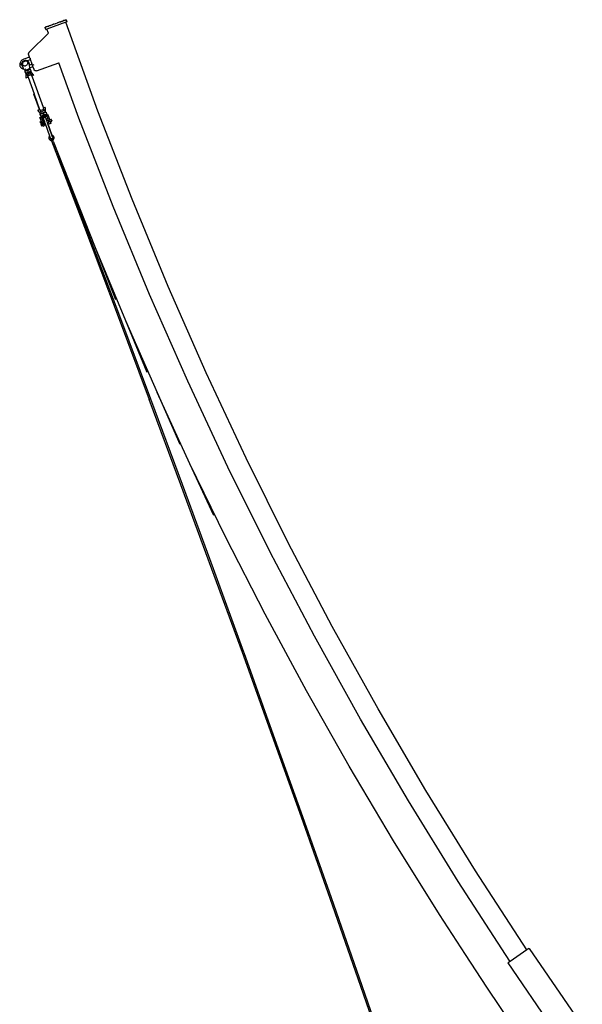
# Model space of a CAD drawing. Extents: x -34 to 137, y -113 to 116.
# Tile 4 of 4: x -34 to 32, y 1 to 116. Entities that reach past the tile are written whole.
import ezdxf

# ---------------------------------------------------------------- set-up
doc = ezdxf.new("R2010")
doc.units = 0
doc.header["$MEASUREMENT"] = 0
doc.layers.get('0').update_dxf_attribs({"linetype": 'CONTINUOUS'})

msp = doc.modelspace()

# ---------------------------------------------------------------- linework, layer by layer
for p, q in [((-30.56, 115.16), (-30.54, 115.17)), ((-30.48, 114.92), (-30.56, 115.16)), ((-30.47, 115.19), (-30.54, 115.17)), ((-30.54, 115.17), (-30.54, 115.17)), ((-30.41, 115.21), (-30.47, 115.19)), ((-30.47, 115.19), (-30.47, 115.19)), ((-30.36, 115.23), (-30.41, 115.21)), ((-30.41, 115.21), (-30.41, 115.21)), ((-30.35, 115.24), (-30.36, 115.23)), ((-28.11, 115.78), (-30.35, 114.97)), ((-30.25, 115.27), (-30.35, 115.24)), ((-30.35, 115.24), (-30.35, 115.24)), ((-30.35, 115.24), (-30.35, 115.24)), ((-30.24, 115.28), (-30.25, 115.27)), ((-30.2, 115.29), (-30.24, 115.28)), ((-30.2, 115.29), (-30.11, 115.32)), ((-30.2, 115.29), (-30.2, 115.29)), ((-30.1, 115.33), (-30.11, 115.32)), ((-30.01, 115.36), (-30.1, 115.33)), ((-30.01, 115.36), (-29.94, 115.38)), ((-30.01, 115.36), (-30.01, 115.36)), ((-29.94, 115.38), (-29.93, 115.39)), ((-29.8, 115.44), (-29.93, 115.39)), ((-29.8, 115.44), (-29.79, 115.44)), ((-29.75, 115.45), (-29.79, 115.44)), ((-29.75, 115.45), (-29.74, 115.46)), ((-29.56, 115.52), (-29.74, 115.46)), ((-29.54, 115.53), (-29.56, 115.52)), ((-29.56, 115.52), (-29.56, 115.52)), ((-29.54, 115.53), (-29.53, 115.53)), ((-29.53, 115.53), (-29.32, 115.61)), ((-29.32, 115.61), (-29.31, 115.61)), ((-29.31, 115.61), (-29.1, 115.69)), ((-29.08, 115.7), (-29.1, 115.69)), ((-29.1, 115.69), (-29.1, 115.69)), ((-29.08, 115.7), (-29.07, 115.7)), ((-28.89, 115.76), (-29.07, 115.7)), ((-28.84, 115.78), (-28.89, 115.77)), ((-28.89, 115.76), (-28.89, 115.77)), ((-28.84, 115.78), (-28.7, 115.83)), ((-28.84, 115.78), (-28.84, 115.78)), ((-28.7, 115.83), (-28.69, 115.83)), ((-28.62, 115.86), (-28.69, 115.83)), ((-28.62, 115.86), (-28.53, 115.89)), ((-28.62, 115.86), (-28.62, 115.86)), ((-28.53, 115.89), (-28.52, 115.9)), ((-28.44, 115.93), (-28.52, 115.9)), ((-28.44, 115.93), (-28.43, 115.93)), ((-28.43, 115.93), (-28.39, 115.94)), ((-28.28, 115.98), (-28.39, 115.95)), ((-28.39, 115.94), (-28.39, 115.95)), ((-28.28, 115.99), (-28.22, 116)), ((-28.28, 115.98), (-28.28, 115.99)), ((-28.28, 115.98), (-28.28, 115.98)), ((-28.28, 115.98), (-28.28, 115.98)), ((-28.22, 116.01), (-28.16, 116.03)), ((-28.22, 116), (-28.22, 116.01)), ((-28.16, 116.03), (-28.09, 116.05)), ((-28.16, 116.03), (-28.16, 116.03)), ((-28.01, 115.82), (-28.11, 115.78)), ((-24.37, 105.39), (-28.11, 115.78)), ((-28.07, 116.06), (-28.09, 116.05)), ((-28.09, 116.05), (-28.09, 116.05)), ((-27.98, 115.83), (-28.07, 116.06)), ((-28.01, 115.82), (-27.98, 115.83)), ((-32.36, 112.31), (-30.17, 114.49)), ((-30.48, 114.92), (-30.46, 114.93)), ((-30.46, 114.93), (-30.35, 114.97)), ((-30.17, 114.49), (-30.35, 114.97)), ((-30.17, 114.49), (-30.35, 114.97)), ((-30.17, 114.49), (-30.16, 114.5)), ((-32.37, 111.69), (-33.02, 111.45)), ((-32.48, 112.06), (-32.47, 112.09)), ((-32.47, 112.02), (-32.48, 112.06)), ((-32.47, 112.13), (-32.46, 112.16)), ((-32.47, 112.09), (-32.47, 112.13)), ((-32.47, 111.99), (-32.47, 112.02)), ((-32.46, 111.95), (-32.47, 111.99)), ((-32.46, 112.16), (-32.44, 112.19)), ((-32.45, 111.92), (-32.46, 111.95)), ((-32.37, 111.69), (-32.45, 111.92)), ((-32.44, 112.19), (-32.43, 112.23)), ((-32.43, 112.23), (-32.41, 112.26)), ((-32.41, 112.26), (-32.39, 112.29)), ((-32.39, 112.29), (-32.36, 112.31)), ((-32.33, 111.57), (-32.37, 111.69)), ((-32.31, 111.58), (-32.29, 111.53)), ((-32.27, 111.41), (-32.31, 111.53)), ((-33.5, 110.96), (-33.52, 110.88)), ((-33.52, 110.88), (-33.52, 110.8)), ((-33.52, 110.8), (-33.51, 110.72)), ((-33.51, 110.72), (-33.49, 110.65)), ((-33.48, 111.04), (-33.5, 110.96)), ((-33.49, 110.65), (-33.46, 110.59)), ((-33.44, 111.11), (-33.48, 111.04)), ((-33.46, 110.59), (-33.42, 110.52)), ((-33.39, 111.19), (-33.44, 111.11)), ((-33.42, 110.52), (-33.37, 110.46)), ((-33.33, 111.25), (-33.39, 111.19)), ((-33.37, 110.46), (-33.3, 110.41)), ((-33.26, 111.32), (-33.33, 111.25)), ((-33.3, 110.86), (-33.29, 110.95)), ((-33.29, 110.95), (-33.3, 110.86)), ((-33.29, 110.78), (-33.3, 110.86)), ((-33.3, 110.86), (-33.29, 110.78)), ((-33.3, 110.41), (-33.23, 110.37)), ((-33.24, 111.05), (-33.29, 110.96)), ((-33.29, 110.95), (-33.29, 110.96)), ((-33.29, 110.78), (-33.29, 110.77)), ((-33.29, 110.77), (-33.03, 110.3)), ((-33.18, 111.37), (-33.26, 111.32)), ((-33.18, 111.13), (-33.24, 111.05)), ((-33.19, 110.97), (-33.2, 110.9)), ((-33.2, 110.9), (-33.19, 110.84)), ((-33.16, 111.04), (-33.19, 110.97)), ((-33.19, 110.84), (-33.15, 110.78)), ((-33.1, 111.42), (-33.18, 111.37)), ((-33.09, 111.2), (-33.18, 111.13)), ((-33.11, 111.1), (-33.16, 111.04)), ((-33.15, 110.78), (-33.1, 110.73)), ((-33.04, 111.15), (-33.11, 111.1)), ((-33.02, 111.45), (-33.1, 111.42)), ((-33.1, 110.73), (-33.03, 110.7)), ((-32.98, 111.25), (-33.09, 111.2)), ((-32.96, 111.19), (-33.04, 111.15)), ((-33.03, 110.7), (-32.96, 110.69)), ((-32.87, 111.28), (-32.98, 111.25)), ((-32.88, 111.21), (-32.96, 111.19)), ((-32.96, 110.69), (-32.87, 110.69)), ((-32.8, 111.21), (-32.88, 111.21)), ((-32.76, 111.28), (-32.87, 111.28)), ((-32.87, 110.69), (-32.79, 110.71)), ((-32.8, 110.6), (-32.81, 110.6)), ((-32.72, 111.2), (-32.8, 111.21)), ((-32.79, 110.6), (-32.8, 110.6)), ((-32.79, 110.71), (-32.71, 110.75)), ((-32.68, 111.27), (-32.76, 111.28)), ((-32.65, 111.16), (-32.72, 111.2)), ((-32.71, 110.75), (-32.65, 110.8)), ((-32.68, 111.26), (-32.27, 111.41)), ((-32.68, 111.27), (-32.68, 111.26)), ((-32.65, 111.26), (-32.68, 111.26)), ((-32.65, 111.26), (-32.56, 111.22)), ((-32.65, 111.26), (-32.65, 111.26)), ((-32.6, 111.12), (-32.65, 111.16)), ((-32.6, 110.86), (-32.65, 110.8)), ((-32.57, 111.06), (-32.6, 111.12)), ((-32.6, 110.86), (-32.56, 110.93)), ((-32.57, 111.06), (-32.55, 111)), ((-32.56, 111.22), (-32.56, 111.22)), ((-32.56, 111.22), (-32.49, 111.15)), ((-32.56, 110.93), (-32.55, 111)), ((-32.49, 111.15), (-32.45, 111.08)), ((-32.45, 111.08), (-32.49, 111.15)), ((-32.49, 111.15), (-32.49, 111.15)), ((-32.45, 111.08), (-32.38, 110.74)), ((-32.38, 110.74), (-32.45, 111.08)), ((-32.07, 110.86), (-32.38, 110.74)), ((-32.38, 110.74), (-32.38, 110.74)), ((-32.38, 110.7), (-32.38, 110.74)), ((-32.34, 110.49), (-32.38, 110.7)), ((-32.32, 110.38), (-32.35, 110.34)), ((-32.35, 110.34), (-32.33, 110.38)), ((-32.33, 110.46), (-32.34, 110.49)), ((-32.33, 110.45), (-31.97, 110.58)), ((-32.33, 110.45), (-32.33, 110.46)), ((-32.33, 110.45), (-32.33, 110.45)), ((-32.33, 110.45), (-32.32, 110.42)), ((-32.32, 110.42), (-32.33, 110.45)), ((-32.33, 110.38), (-32.32, 110.42)), ((-32.32, 110.42), (-32.32, 110.38)), ((-32.07, 110.86), (-32.27, 111.41)), ((-32.03, 110.74), (-32.07, 110.86)), ((-32.01, 110.75), (-31.81, 110.82)), ((-32.01, 110.75), (-31.99, 110.7)), ((-31.97, 110.58), (-32.01, 110.7)), ((-31.84, 110.23), (-31.97, 110.58)), ((-31.55, 110.09), (-28.93, 111.03)), ((-26.59, 104.56), (-28.93, 111.03)), ((-28.93, 111.03), (-28.91, 111.03)), ((-33.23, 110.37), (-33.16, 110.33)), ((-33.16, 110.33), (-33.07, 110.31)), ((-33.07, 110.31), (-33.03, 110.3)), ((-33.03, 110.3), (-32.96, 110.19)), ((-32.96, 110.19), (-32.94, 110.16)), ((-32.94, 110.16), (-32.89, 110.15)), ((-32.92, 110.01), (-32.83, 110.06)), ((-32.91, 110.04), (-32.92, 110.03)), ((-32.92, 110.03), (-32.92, 110.03)), ((-32.92, 110.03), (-32.92, 110.01)), ((-32.92, 110.01), (-32.85, 109.82)), ((-32.91, 110.04), (-32.88, 110.05)), ((-32.84, 110.16), (-32.89, 110.15)), ((-32.89, 110.15), (-32.89, 110.15)), ((-32.83, 110.07), (-32.88, 110.05)), ((-32.75, 109.83), (-32.85, 109.82)), ((-32.85, 109.82), (-32.84, 109.8)), ((-32.84, 110.16), (-32.84, 110.16)), ((-32.82, 110.16), (-32.84, 110.16)), ((-32.83, 109.8), (-32.84, 109.8)), ((-32.84, 109.8), (-32.84, 109.8)), ((-32.83, 110.32), (-32.82, 110.32)), ((-32.83, 110.3), (-32.82, 110.3)), ((-32.8, 110.08), (-32.83, 110.07)), ((-32.83, 110.06), (-32.8, 110.08)), ((-32.74, 109.83), (-32.83, 109.8)), ((-32.82, 110.16), (-32.8, 110.17)), ((-32.82, 110.16), (-32.82, 110.16)), ((-32.82, 110.16), (-32.8, 110.08)), ((-32.56, 110.25), (-32.8, 110.17)), ((-32.8, 110.08), (-32.79, 110.08)), ((-32.79, 110.08), (-32.8, 110.08)), ((-32.8, 110.08), (-32.79, 110.08)), ((-32.79, 110.08), (-32.76, 110.09)), ((-32.74, 110.1), (-32.76, 110.09)), ((-32.76, 110.09), (-32.76, 110.09)), ((-32.76, 110.09), (-32.76, 110.09)), ((-32.76, 109.78), (-32.73, 109.82)), ((-32.76, 109.76), (-32.76, 109.78)), ((-32.75, 109.25), (-32.76, 109.76)), ((-32.76, 109.76), (-32.75, 109.76)), ((-32.71, 109.84), (-32.75, 109.83)), ((-32.72, 109.77), (-32.75, 109.76)), ((-32.75, 109.25), (-32.73, 109.26)), ((-32.69, 110.12), (-32.74, 110.1)), ((-32.74, 110.1), (-32.68, 110.12)), ((-32.71, 109.84), (-32.74, 109.83)), ((-32.73, 109.82), (-32.71, 109.84)), ((-32.54, 109.33), (-32.73, 109.26)), ((-32.69, 109.78), (-32.72, 109.77)), ((-32.71, 109.85), (-32.7, 109.86)), ((-32.71, 109.84), (-32.71, 109.85)), ((-32.71, 109.84), (-32.71, 109.85)), ((-32.71, 109.85), (-32.7, 109.85)), ((-32.71, 109.85), (-32.71, 109.84)), ((-32.71, 109.84), (-32.7, 109.84)), ((-32.71, 109.84), (-32.7, 109.84)), ((-32.71, 109.84), (-32.69, 109.78)), ((-32.71, 109.84), (-32.71, 109.84)), ((-32.71, 109.84), (-32.71, 109.84)), ((-32.7, 109.84), (-32.68, 109.85)), ((-32.7, 109.84), (-32.68, 109.85)), ((-32.68, 109.85), (-32.7, 109.85)), ((-32.7, 109.84), (-32.7, 109.84)), ((-32.7, 109.84), (-32.67, 109.83)), ((-32.69, 110.12), (-32.69, 110.12)), ((-32.68, 110.12), (-32.69, 110.12)), ((-32.69, 109.78), (-32.28, 109.93)), ((-32.68, 110.12), (-32.59, 110.15)), ((-32.68, 110.12), (-32.58, 110.13)), ((-32.68, 109.85), (-32.67, 109.86)), ((-32.68, 109.85), (-32.68, 109.85)), ((-32.68, 109.85), (-32.68, 109.85)), ((-32.65, 109.86), (-32.67, 109.86)), ((-32.67, 109.74), (-32.66, 109.72)), ((-32.64, 109.87), (-32.65, 109.86)), ((-32.65, 109.86), (-32.64, 109.86)), ((-32.34, 109.73), (-32.65, 109.62)), ((-32.64, 109.61), (-32.65, 109.62)), ((-32.65, 109.62), (-32.64, 109.61)), ((-32.65, 109.62), (-32.64, 109.61)), ((-32.6, 109.89), (-32.64, 109.87)), ((-32.64, 109.87), (-32.61, 109.88)), ((-32.63, 109.84), (-32.64, 109.84)), ((-32.63, 109.59), (-32.64, 109.61)), ((-32.64, 109.61), (-32.63, 109.59)), ((-32.63, 109.61), (-32.63, 109.61)), ((-32.63, 109.59), (-32.62, 109.55)), ((-32.63, 109.59), (-32.63, 109.59)), ((-32.62, 109.55), (-32.59, 109.47)), ((-32.6, 109.88), (-32.61, 109.88)), ((-32.51, 109.94), (-32.6, 109.89)), ((-32.6, 109.88), (-32.59, 109.88)), ((-32.6, 109.88), (-32.6, 109.87)), ((-32.59, 110.15), (-32.5, 110.19)), ((-32.59, 110.15), (-32.59, 110.15)), ((-32.56, 109.9), (-32.59, 109.88)), ((-32.58, 109.48), (-32.59, 109.47)), ((-32.59, 109.47), (-32.59, 109.47)), ((-32.59, 109.47), (-32.54, 109.33)), ((-32.59, 109.47), (-32.59, 109.47)), ((-32.59, 109.47), (-32.59, 109.47)), ((-32.58, 110.13), (-32.5, 110.18)), ((-32.51, 109.94), (-32.58, 110.13)), ((-32.58, 109.49), (-32.58, 109.48)), ((-32.54, 109.49), (-32.58, 109.48)), ((-32.56, 110.25), (-32.51, 110.27)), ((-32.55, 109.9), (-32.56, 109.9)), ((-32.55, 109.89), (-32.56, 109.89)), ((-32.56, 109.53), (-32.54, 109.49)), ((-32.55, 109.9), (-32.5, 109.92)), ((-32.54, 109.87), (-32.55, 109.87)), ((-32.15, 109.63), (-32.54, 109.49)), ((-32.54, 109.33), (-31.84, 107.39)), ((-32.47, 110.29), (-32.51, 110.27)), ((-32.42, 109.95), (-32.51, 109.94)), ((-32.5, 110.18), (-32.44, 110.21)), ((-32.49, 110.19), (-32.5, 110.19)), ((-32.5, 109.92), (-32.45, 109.94)), ((-32.5, 109.92), (-32.5, 109.92)), ((-32.5, 109.91), (-32.5, 109.91)), ((-32.44, 110.21), (-32.49, 110.19)), ((-32.49, 109.89), (-32.49, 109.89)), ((-32.47, 110.29), (-32.44, 110.3)), ((-32.44, 109.94), (-32.45, 109.94)), ((-32.45, 109.93), (-32.44, 109.93)), ((-32.44, 110.3), (-32.42, 110.31)), ((-32.44, 110.21), (-32.44, 110.21)), ((-32.42, 110.21), (-32.44, 110.21)), ((-32.44, 110.21), (-32.44, 110.21)), ((-32.44, 110.21), (-32.44, 110.21)), ((-32.44, 109.94), (-32.42, 109.95)), ((-32.42, 110.31), (-32.41, 110.31)), ((-32.41, 110.22), (-32.42, 110.22)), ((-32.42, 110.21), (-32.42, 110.22)), ((-32.42, 110.21), (-32.42, 110.21)), ((-32.36, 109.97), (-32.42, 109.95)), ((-32.4, 109.95), (-32.42, 109.95)), ((-32.38, 110.23), (-32.41, 110.31)), ((-32.4, 110.31), (-32.41, 110.31)), ((-32.39, 110.23), (-32.41, 110.22)), ((-32.35, 110.34), (-32.4, 110.31)), ((-32.4, 110.31), (-32.4, 110.31)), ((-32.4, 109.95), (-32.36, 109.97)), ((-32.4, 109.95), (-32.36, 109.96)), ((-32.39, 110.23), (-32.38, 110.23)), ((-32.34, 109.94), (-32.39, 109.93)), ((-32.35, 110.24), (-32.38, 110.23)), ((-32.38, 110.23), (-32.34, 110.24)), ((-32.38, 110.23), (-32.38, 110.23)), ((-32.38, 110.23), (-32.38, 110.23)), ((-32.35, 109.97), (-32.36, 109.96)), ((-32.35, 109.97), (-32.36, 109.97)), ((-32.36, 109.97), (-32.36, 109.97)), ((-32.36, 109.97), (-32.36, 109.97)), ((-32.36, 109.97), (-32.35, 109.97)), ((-32.35, 110.34), (-32.35, 110.34)), ((-32.3, 110.26), (-32.35, 110.24)), ((-32.35, 110.24), (-32.35, 110.24)), ((-32.35, 109.97), (-32.34, 109.98)), ((-32.34, 110.24), (-32.25, 110.25)), ((-32.32, 109.98), (-32.34, 109.98)), ((-32.29, 109.75), (-32.34, 109.73)), ((-32.32, 109.98), (-32.3, 109.99)), ((-32.3, 109.99), (-32.32, 109.98)), ((-32.32, 109.98), (-32.32, 109.98)), ((-32.32, 109.98), (-32.32, 109.98)), ((-32.32, 109.96), (-32.32, 109.96)), ((-32.31, 109.99), (-32.3, 109.99)), ((-32.3, 110.26), (-32.27, 110.27)), ((-32.3, 109.99), (-32.26, 110.01)), ((-32.3, 109.99), (-32.27, 110)), ((-32.3, 109.99), (-32.3, 110)), ((-32.3, 109.99), (-32.3, 109.99)), ((-32.3, 109.99), (-32.3, 109.99)), ((-32.3, 109.99), (-32.3, 109.99)), ((-32.3, 109.99), (-32.3, 109.99)), ((-32.29, 109.98), (-32.3, 109.99)), ((-32.3, 109.99), (-32.3, 109.99)), ((-32.3, 109.98), (-32.3, 109.98)), ((-32.3, 109.98), (-32.29, 109.98)), ((-32.29, 109.98), (-32.27, 109.99)), ((-32.29, 109.97), (-32.29, 109.98)), ((-32.28, 109.93), (-32.29, 109.96)), ((-32.29, 109.75), (-32.27, 109.76)), ((-32.21, 109.95), (-32.28, 109.93)), ((-32.27, 110.27), (-32.25, 110.28)), ((-32.27, 110), (-32.18, 110.03)), ((-32.27, 109.99), (-32.22, 109.97)), ((-32.26, 109.76), (-32.27, 109.76)), ((-32.26, 110.01), (-32.19, 110.05)), ((-32.23, 109.77), (-32.26, 109.76)), ((-32.25, 110.27), (-32.25, 110.28)), ((-32.25, 110.25), (-32.25, 110.27)), ((-32.18, 110.06), (-32.25, 110.25)), ((-32.23, 109.77), (-32.22, 109.78)), ((-32.22, 109.97), (-32.2, 109.96)), ((-32.21, 109.76), (-32.22, 109.78)), ((-32.22, 109.78), (-32.21, 109.78)), ((-32.2, 109.96), (-32.21, 109.95)), ((-32.2, 109.77), (-32.21, 109.78)), ((-32.2, 109.96), (-31.89, 109.56)), ((-32.2, 109.77), (-32.15, 109.63)), ((-32.18, 110.06), (-32.19, 110.05)), ((-32.17, 110.04), (-32.18, 110.06)), ((-32.18, 110.06), (-32.18, 110.06)), ((-32.18, 110.03), (-32.17, 110.04)), ((-32.17, 110.04), (-32.17, 110.04)), ((-32.1, 109.48), (-32.15, 109.63)), ((-32.1, 109.48), (-32.15, 109.63)), ((-31.95, 109.54), (-32.1, 109.48)), ((-32.1, 109.48), (-32.1, 109.47)), ((-32.1, 109.48), (-32.1, 109.48)), ((-32.1, 109.47), (-32.07, 109.39)), ((-32.07, 109.39), (-30.78, 105.83)), ((-32.07, 109.39), (-32.07, 109.39)), ((-31.91, 109.55), (-31.95, 109.54)), ((-31.89, 109.56), (-31.91, 109.55)), ((-31.83, 110.2), (-31.84, 110.23)), ((-31.82, 110.17), (-31.83, 110.2)), ((-31.8, 110.15), (-31.82, 110.17)), ((-31.78, 110.13), (-31.8, 110.15)), ((-31.75, 110.11), (-31.78, 110.13)), ((-31.72, 110.09), (-31.75, 110.11)), ((-31.7, 110.08), (-31.72, 110.09)), ((-31.67, 110.08), (-31.7, 110.08)), ((-31.64, 110.07), (-31.67, 110.08)), ((-31.61, 110.07), (-31.64, 110.07)), ((-31.57, 110.08), (-31.61, 110.07)), ((-31.55, 110.09), (-31.57, 110.08)), ((-31.85, 107.38), (-31.84, 107.39)), ((-31.2, 105.58), (-31.85, 107.38)), ((-31.84, 107.38), (-31.85, 107.38)), ((-31.84, 107.39), (-31.84, 107.38)), ((-31.84, 107.38), (-31.84, 107.38)), ((-31.84, 107.38), (-31.19, 105.58)), ((-30.79, 105.83), (-30.78, 105.83)), ((-30.78, 105.83), (-30.76, 105.75)), ((-30.6, 105.79), (-30.75, 105.74)), ((-30.56, 105.81), (-30.6, 105.79)), ((-30.56, 105.81), (-30.54, 105.81)), ((-30.54, 105.81), (-30.53, 105.28)), ((-31.38, 105.51), (-31.4, 105.5)), ((-31.07, 105.09), (-31.4, 105.5)), ((-31.2, 105.58), (-31.38, 105.51)), ((-31.2, 105.58), (-31.19, 105.58)), ((-31.19, 105.58), (-31.14, 105.44)), ((-31.16, 104.65), (-30.9, 104.75)), ((-31.15, 104.64), (-31.16, 104.65)), ((-31.13, 104.58), (-31.15, 104.64)), ((-31.09, 105.45), (-31.14, 105.44)), ((-31.14, 105.44), (-31.09, 105.3)), ((-31.13, 104.58), (-30.2, 104.92)), ((-31.11, 105.03), (-31.12, 105.03)), ((-31.12, 105.02), (-31.12, 105.03)), ((-31.11, 105), (-31.12, 105.02)), ((-31.11, 105.03), (-31.01, 105.07)), ((-31.11, 105), (-31.03, 105.05)), ((-31.04, 104.81), (-31.11, 105)), ((-31.09, 105.45), (-31.07, 105.46)), ((-31.09, 105.45), (-31.08, 105.42)), ((-31.09, 105.45), (-31.09, 105.45)), ((-31.09, 105.3), (-31.08, 105.28)), ((-30.68, 105.43), (-31.08, 105.28)), ((-31.05, 105.47), (-31.07, 105.46)), ((-31.06, 105.08), (-31.07, 105.09)), ((-31.07, 105.09), (-31.06, 105.09)), ((-31.03, 105.1), (-31.06, 105.09)), ((-31.03, 105.07), (-31.06, 105.08)), ((-30.7, 105.59), (-31.05, 105.47)), ((-31.04, 105.32), (-31.04, 105.3)), ((-31.04, 104.81), (-30.95, 104.83)), ((-31.04, 104.79), (-31.04, 104.81)), ((-31.02, 104.79), (-31.04, 104.79)), ((-31.04, 104.79), (-31.04, 104.79)), ((-31.02, 105.11), (-31.03, 105.1)), ((-31.02, 105.07), (-31.03, 105.1)), ((-31.02, 105.07), (-31.03, 105.07)), ((-31.03, 105.05), (-31.02, 105.06)), ((-30.99, 105.12), (-31.02, 105.11)), ((-31.01, 105.07), (-31.02, 105.07)), ((-31.01, 105.07), (-31.02, 105.07)), ((-31.01, 105.06), (-31.02, 105.06)), ((-31.02, 104.79), (-30.99, 104.8)), ((-30.99, 105.07), (-31.01, 105.07)), ((-31.01, 105.06), (-31.01, 105.07)), ((-31.01, 105.07), (-30.99, 105.07)), ((-31.01, 105.06), (-30.99, 105.07)), ((-31.01, 105.07), (-31.01, 105.07)), ((-31.01, 105.06), (-31.01, 105.06)), ((-30.97, 105.12), (-30.99, 105.12)), ((-30.99, 105.08), (-30.96, 105.09)), ((-30.99, 105.07), (-30.96, 105.09)), ((-30.99, 105.08), (-30.99, 105.07)), ((-30.99, 105.08), (-30.99, 105.07)), ((-30.99, 105.07), (-30.99, 105.07)), ((-30.99, 105.07), (-30.99, 105.07)), ((-30.99, 105.07), (-30.99, 105.07)), ((-30.94, 104.82), (-30.99, 104.8)), ((-30.97, 105.12), (-30.96, 105.13)), ((-30.97, 105.12), (-30.97, 105.11)), ((-30.97, 105.12), (-30.97, 105.12)), ((-30.97, 105.11), (-30.96, 105.11)), ((-30.97, 105.11), (-30.97, 105.11)), ((-30.94, 105.14), (-30.96, 105.13)), ((-30.96, 105.11), (-30.92, 105.13)), ((-30.96, 105.09), (-30.95, 105.09)), ((-30.95, 105.09), (-30.95, 105.09)), ((-30.95, 105.09), (-30.93, 105.09)), ((-30.95, 104.83), (-30.93, 104.83)), ((-30.67, 105.23), (-30.94, 105.14)), ((-30.94, 104.82), (-30.93, 104.83)), ((-30.93, 105.1), (-30.88, 105.11)), ((-30.91, 105.1), (-30.93, 105.1)), ((-30.93, 105.1), (-30.93, 105.09)), ((-30.93, 105.09), (-30.93, 105.09)), ((-30.9, 104.84), (-30.93, 104.83)), ((-30.9, 104.75), (-30.93, 104.83)), ((-30.93, 104.83), (-30.93, 104.83)), ((-30.91, 104.83), (-30.93, 104.83)), ((-30.93, 104.58), (-30.36, 104.78)), ((-30.36, 104.78), (-30.93, 104.58)), ((-30.91, 105.1), (-30.89, 105.11)), ((-30.91, 104.83), (-30.9, 104.84)), ((-30.9, 104.84), (-30.91, 104.83)), ((-30.9, 104.75), (-30.49, 104.9)), ((-30.87, 104.85), (-30.9, 104.84)), ((-30.87, 104.85), (-30.9, 104.84)), ((-30.89, 105.11), (-30.79, 105.15)), ((-30.88, 105.14), (-30.87, 105.15)), ((-30.88, 105.11), (-30.78, 105.12)), ((-30.85, 104.86), (-30.87, 104.85)), ((-30.87, 104.85), (-30.87, 104.85)), ((-30.87, 104.85), (-30.87, 104.85)), ((-30.87, 104.85), (-30.87, 104.85)), ((-30.83, 104.86), (-30.85, 104.86)), ((-30.79, 104.88), (-30.83, 104.86)), ((-30.83, 104.86), (-30.81, 104.87)), ((-30.81, 104.87), (-30.8, 104.87)), ((-30.8, 104.87), (-30.79, 104.88)), ((-30.76, 105.16), (-30.79, 105.15)), ((-30.71, 104.93), (-30.79, 104.88)), ((-30.79, 104.88), (-30.78, 104.88)), ((-30.78, 105.12), (-30.7, 105.17)), ((-30.78, 105.12), (-30.71, 104.93)), ((-30.78, 104.88), (-30.75, 104.89)), ((-30.78, 104.88), (-30.78, 104.88)), ((-30.77, 105.18), (-30.76, 105.19)), ((-30.76, 105.75), (-30.75, 105.74)), ((-30.73, 105.17), (-30.76, 105.16)), ((-30.76, 105.16), (-30.76, 105.16)), ((-30.75, 105.74), (-30.75, 105.74)), ((-30.7, 105.59), (-30.75, 105.74)), ((-30.7, 105.59), (-30.75, 105.74)), ((-30.75, 104.89), (-30.72, 104.9)), ((-30.71, 105.17), (-30.73, 105.17)), ((-30.72, 105.2), (-30.72, 105.2)), ((-30.72, 104.9), (-30.7, 104.91)), ((-30.72, 104.9), (-30.72, 104.9)), ((-30.69, 105.46), (-30.71, 105.5)), ((-30.71, 105.17), (-30.71, 105.18)), ((-30.71, 105.18), (-30.7, 105.18)), ((-30.61, 104.95), (-30.71, 104.93)), ((-30.7, 105.59), (-30.65, 105.46)), ((-30.7, 105.17), (-30.64, 105.2)), ((-30.7, 105.18), (-30.68, 105.18)), ((-30.7, 104.91), (-30.67, 104.92)), ((-30.68, 105.43), (-30.68, 105.44)), ((-30.68, 105.43), (-30.64, 105.44)), ((-30.68, 105.22), (-30.67, 105.22)), ((-30.67, 105.19), (-30.68, 105.18)), ((-30.61, 105.25), (-30.67, 105.23)), ((-30.67, 105.19), (-30.66, 105.19)), ((-30.67, 104.92), (-30.65, 104.93)), ((-30.67, 104.92), (-30.67, 104.92)), ((-30.67, 104.62), (-30.64, 104.64)), ((-30.66, 105.19), (-30.64, 105.2)), ((-30.64, 105.44), (-30.65, 105.46)), ((-30.65, 104.93), (-30.62, 104.94)), ((-30.64, 105.23), (-30.64, 105.23)), ((-30.64, 105.2), (-30.62, 105.21)), ((-30.64, 105.2), (-30.64, 105.2)), ((-30.64, 104.64), (-30.6, 104.65)), ((-30.61, 105.23), (-30.62, 105.23)), ((-30.62, 105.21), (-30.62, 105.21)), ((-30.61, 105.21), (-30.62, 105.21)), ((-30.62, 105.21), (-30.62, 105.21)), ((-30.62, 104.94), (-30.62, 104.94)), ((-30.62, 104.94), (-30.61, 104.94)), ((-30.54, 105.28), (-30.61, 105.25)), ((-30.61, 105.23), (-30.61, 105.24)), ((-30.58, 105.22), (-30.61, 105.23)), ((-30.6, 105.21), (-30.61, 105.23)), ((-30.61, 105.21), (-30.61, 105.21)), ((-30.61, 105.21), (-30.61, 105.21)), ((-30.61, 105.21), (-30.61, 105.21)), ((-30.61, 105.21), (-30.6, 105.21)), ((-30.55, 104.96), (-30.61, 104.95)), ((-30.6, 104.95), (-30.61, 104.94)), ((-30.6, 105.21), (-30.59, 105.22)), ((-30.6, 105.2), (-30.6, 105.21)), ((-30.6, 104.95), (-30.58, 104.95)), ((-30.6, 104.65), (-30.56, 104.65)), ((-30.59, 105.22), (-30.58, 105.22)), ((-30.59, 105.22), (-30.59, 105.22)), ((-30.59, 105.21), (-30.58, 105.22)), ((-30.55, 105.24), (-30.58, 105.22)), ((-30.55, 105.23), (-30.58, 105.22)), ((-30.54, 105.23), (-30.58, 105.22)), ((-30.58, 105.22), (-30.58, 105.22)), ((-30.58, 104.95), (-30.55, 104.96)), ((-30.58, 104.95), (-30.58, 104.95)), ((-30.56, 104.65), (-30.53, 104.64)), ((-30.53, 105.27), (-30.55, 105.24)), ((-30.55, 105.23), (-30.46, 105.26)), ((-30.53, 104.97), (-30.55, 104.96)), ((-30.54, 105.28), (-30.53, 105.28)), ((-30.54, 105.23), (-30.44, 105.25)), ((-30.54, 105.23), (-30.54, 105.23)), ((-30.53, 105.28), (-30.53, 105.27)), ((-30.52, 104.97), (-30.53, 104.97)), ((-30.53, 104.64), (-30.49, 104.61)), ((-30.5, 104.98), (-30.52, 104.98)), ((-30.52, 104.98), (-30.52, 104.97)), ((-30.49, 104.9), (-30.52, 104.98)), ((-30.52, 104.97), (-30.52, 104.97)), ((-30.52, 104.97), (-30.52, 104.97)), ((-30.5, 104.98), (-30.49, 104.98)), ((-30.49, 104.98), (-30.5, 104.98)), ((-30.49, 104.98), (-30.46, 105)), ((-30.49, 104.9), (-30.23, 104.99)), ((-30.49, 104.98), (-30.46, 104.99)), ((-30.46, 105.26), (-30.45, 105.27)), ((-30.37, 105.05), (-30.46, 105)), ((-30.46, 104.99), (-30.38, 105.03)), ((-30.45, 105.27), (-30.45, 105.26)), ((-30.45, 105.26), (-30.44, 105.25)), ((-30.44, 105.25), (-30.37, 105.05)), ((-30.38, 105.03), (-30.37, 105.03)), ((-30.37, 105.05), (-30.37, 105.04)), ((-30.37, 105.04), (-30.37, 105.03)), ((-30.36, 104.78), (-30.2, 104.33)), ((-30.23, 104.98), (-30.23, 104.99)), ((-30.2, 104.92), (-30.23, 104.98)), ((-30.01, 104.39), (-30.2, 104.92)), ((-20.38, 95.11), (-24.37, 105.39)), ((-30.94, 104.06), (-31.13, 104.58)), ((-31.12, 104.13), (-30.99, 104.17)), ((-31.12, 104.12), (-31.12, 104.13)), ((-31.11, 104.1), (-31.12, 104.12)), ((-31.1, 104.06), (-31.11, 104.1)), ((-31.1, 104.06), (-31.04, 103.89)), ((-31.04, 103.89), (-30.96, 103.68)), ((-30.99, 104.17), (-30.99, 104.17)), ((-30.99, 104.17), (-30.98, 104.14)), ((-30.98, 104.14), (-30.97, 104.1)), ((-30.95, 104.06), (-30.97, 104.1)), ((-30.95, 103.66), (-30.96, 103.68)), ((-30.95, 104.05), (-30.95, 104.06)), ((-30.95, 104.06), (-30.94, 104.06)), ((-30.95, 104.04), (-30.95, 104.05)), ((-30.95, 104.04), (-30.94, 104.02)), ((-30.95, 103.65), (-30.82, 103.7)), ((-30.95, 103.66), (-30.95, 103.65)), ((-30.91, 103.96), (-30.94, 104.06)), ((-30.93, 104), (-30.94, 104.02)), ((-30.93, 104.58), (-30.76, 104.12)), ((-30.93, 104.58), (-30.93, 104.58)), ((-30.76, 104.12), (-30.93, 104.58)), ((-30.93, 104), (-30.93, 104)), ((-30.93, 104), (-30.89, 103.88)), ((-30.91, 103.96), (-30.73, 104.03)), ((-30.91, 103.96), (-30.86, 103.82)), ((-30.89, 103.87), (-30.89, 103.88)), ((-30.88, 103.86), (-30.89, 103.87)), ((-30.87, 103.83), (-30.88, 103.86)), ((-30.87, 103.82), (-30.87, 103.83)), ((-30.87, 103.82), (-30.87, 103.82)), ((-30.87, 103.82), (-30.86, 103.82)), ((-30.83, 103.73), (-30.87, 103.82)), ((-30.86, 103.82), (-30.81, 103.68)), ((-30.83, 103.71), (-30.83, 103.73)), ((-30.82, 103.7), (-30.83, 103.71)), ((-30.8, 103.65), (-30.81, 103.68)), ((-30.8, 103.65), (-30.79, 103.64)), ((-30.79, 103.64), (-30.61, 103.71)), ((-30.76, 104.12), (-30.63, 104.17)), ((-30.76, 104.11), (-30.76, 104.12)), ((-30.76, 104.12), (-30.76, 104.12)), ((-30.76, 104.12), (-30.76, 104.12)), ((-30.76, 104.11), (-30.73, 104.04)), ((-30.74, 104.53), (-30.72, 104.57)), ((-30.74, 104.49), (-30.74, 104.53)), ((-30.73, 104.45), (-30.74, 104.49)), ((-30.73, 104.45), (-30.72, 104.43)), ((-30.73, 104.03), (-30.73, 104.04)), ((-30.72, 104), (-30.73, 104.03)), ((-30.72, 104.57), (-30.7, 104.6)), ((-30.72, 104.43), (-30.7, 104.35)), ((-30.71, 103.97), (-30.72, 104)), ((-30.7, 103.94), (-30.71, 103.97)), ((-30.7, 104.6), (-30.67, 104.62)), ((-30.7, 104.35), (-30.63, 104.17)), ((-30.69, 103.92), (-30.7, 103.94)), ((-30.68, 103.9), (-30.69, 103.92)), ((-30.68, 103.89), (-30.55, 103.93)), ((-30.68, 103.89), (-30.68, 103.9)), ((-30.68, 103.89), (-30.68, 103.89)), ((-30.67, 103.87), (-30.68, 103.89)), ((-30.68, 103.88), (-30.68, 103.89)), ((-30.68, 103.89), (-30.65, 103.8)), ((-30.65, 103.8), (-30.67, 103.87)), ((-30.63, 103.75), (-30.65, 103.8)), ((-30.55, 103.93), (-30.63, 104.17)), ((-30.63, 103.75), (-30.62, 103.72)), ((-30.61, 103.71), (-30.62, 103.72)), ((-30.54, 103.9), (-30.55, 103.93)), ((-30.55, 103.93), (-30.54, 103.93)), ((-30.55, 103.93), (-30.55, 103.93)), ((-30.55, 103.93), (-30.03, 102.48)), ((-30.49, 104.61), (-30.47, 104.58)), ((-30.47, 104.58), (-30.45, 104.55)), ((-30.45, 104.55), (-30.45, 104.54)), ((-30.44, 104.52), (-30.45, 104.55)), ((-30.42, 104.45), (-30.44, 104.52)), ((-30.44, 104.52), (-30.42, 104.45)), ((-30.37, 104.33), (-30.42, 104.45)), ((-30.42, 104.45), (-30.35, 104.27)), ((-30.35, 104.27), (-30.37, 104.33)), ((-30.36, 104.27), (-30.35, 104.27)), ((-30.35, 104.27), (-30.2, 104.33)), ((-30.32, 104.18), (-30.35, 104.27)), ((-30.27, 104.03), (-30.32, 104.18)), ((-30.27, 104.03), (-30.11, 104.09)), ((-30.27, 104.03), (-30.27, 104.03)), ((-30.27, 104.03), (-29.75, 102.58)), ((-29.75, 102.58), (-30.27, 104.03)), ((-30.2, 104.33), (-30.16, 104.23)), ((-30.16, 104.23), (-29.98, 104.3)), ((-30.16, 104.23), (-30.11, 104.09)), ((-30.06, 103.95), (-30.11, 104.09)), ((-30.06, 103.95), (-30.05, 103.92)), ((-30.05, 103.91), (-29.86, 103.98)), ((-30.05, 103.92), (-30.05, 103.91)), ((-30.02, 104.39), (-30.01, 104.39)), ((-30.01, 104.39), (-29.83, 104.46)), ((-30.01, 104.38), (-30.01, 104.39)), ((-30.01, 104.39), (-30.01, 104.39)), ((-30.01, 104.38), (-29.98, 104.3)), ((-29.97, 104.27), (-29.98, 104.3)), ((-29.98, 104.3), (-29.98, 104.3)), ((-29.96, 104.24), (-29.97, 104.27)), ((-29.95, 104.21), (-29.96, 104.24)), ((-29.94, 104.19), (-29.95, 104.21)), ((-29.93, 104.17), (-29.94, 104.19)), ((-29.93, 104.15), (-29.75, 104.22)), ((-29.93, 104.16), (-29.93, 104.17)), ((-29.93, 104.15), (-29.93, 104.16)), ((-29.93, 104.15), (-29.92, 104.14)), ((-29.93, 104.15), (-29.93, 104.15)), ((-29.93, 104.15), (-29.9, 104.07)), ((-29.92, 104.14), (-29.9, 104.07)), ((-29.88, 104.02), (-29.9, 104.07)), ((-29.88, 104.02), (-29.87, 103.99)), ((-29.86, 103.98), (-29.87, 103.99)), ((-29.83, 104.46), (-29.83, 104.45)), ((-29.83, 104.44), (-29.83, 104.45)), ((-29.77, 104.28), (-29.83, 104.44)), ((-29.77, 104.28), (-29.75, 104.24)), ((-29.75, 104.22), (-29.75, 104.24)), ((-29.75, 104.22), (-29.75, 104.22)), ((-22.59, 94.23), (-26.59, 104.56)), ((-30.08, 102.41), (-30.11, 102.34)), ((-30.11, 102.34), (-30.11, 102.26)), ((-30.03, 102.48), (-30.08, 102.41)), ((-30.03, 102.48), (-29.96, 102.27)), ((-29.74, 102.58), (-29.75, 102.58)), ((-29.75, 102.58), (-29.75, 102.58)), ((-29.68, 102.36), (-29.75, 102.58)), ((-29.74, 102.58), (-29.74, 102.58)), ((-29.66, 102.55), (-29.74, 102.58)), ((-29.67, 102.36), (-29.68, 102.36)), ((-29.67, 102.34), (-29.68, 102.36)), ((-29.66, 102.32), (-29.67, 102.36)), ((-29.67, 102.36), (-29.66, 102.33)), ((-29.67, 102.34), (-29.66, 102.33)), ((-29.67, 102.33), (-29.67, 102.34)), ((-29.66, 102.29), (-29.67, 102.33)), ((-29.66, 102.55), (-29.66, 102.55)), ((-29.6, 102.51), (-29.66, 102.55)), ((-29.66, 102.33), (-29.66, 102.29)), ((-29.6, 102.51), (-29.59, 102.51)), ((-29.54, 102.44), (-29.59, 102.51)), ((-29.51, 102.37), (-29.54, 102.44)), ((-29.54, 102.44), (-29.54, 102.44)), ((-29.49, 102.29), (-29.51, 102.37)), ((-29.49, 102.29), (-29.51, 102.37)), ((-29.51, 102.37), (-29.51, 102.37)), ((-30.11, 102.26), (-30.1, 102.18)), ((-30.1, 102.18), (-30.06, 102.11)), ((-30.06, 102.11), (-30.01, 102.04)), ((-30.01, 102.04), (-29.94, 102)), ((-29.96, 102.27), (-29.95, 102.23)), ((-29.96, 102.27), (-29.95, 102.26)), ((-29.95, 102.26), (-29.95, 102.23)), ((-29.95, 102.26), (-29.95, 102.23)), ((-29.95, 102.23), (-29.93, 102.2)), ((-29.95, 102.23), (-29.95, 102.23)), ((-29.95, 102.23), (-29.93, 102.19)), ((-29.94, 102), (-29.87, 101.97)), ((-29.93, 102.2), (-29.9, 102.17)), ((-29.93, 102.19), (-29.93, 102.19)), ((-29.93, 102.19), (-29.91, 102.16)), ((-29.91, 102.16), (-29.9, 102.16)), ((-29.9, 102.17), (-29.87, 102.15)), ((-29.9, 102.16), (-29.87, 102.14)), ((-29.87, 102.15), (-29.83, 102.14)), ((-29.87, 102.14), (-29.87, 102.14)), ((-29.87, 102.14), (-29.83, 102.12)), ((-29.87, 101.97), (-29.86, 101.97)), ((-29.86, 102.06), (-29.71, 102.12)), ((-29.86, 102.06), (-29.82, 101.97)), ((-29.86, 101.97), (-29.82, 101.97)), ((-29.83, 102.14), (-29.83, 102.14)), ((-29.83, 102.14), (-29.83, 102.14)), ((-29.79, 102.13), (-29.83, 102.14)), ((-29.83, 102.12), (-29.79, 102.12)), ((-29.82, 101.97), (-29.8, 101.91)), ((-29.8, 101.91), (-29.61, 101.41)), ((-29.8, 101.91), (-29.8, 101.91)), ((-29.8, 101.91), (-29.61, 101.41)), ((-29.76, 102.14), (-29.79, 102.13)), ((-29.79, 102.12), (-29.75, 102.13)), ((-29.79, 102.13), (-29.79, 102.13)), ((-29.75, 102.14), (-29.76, 102.14)), ((-29.75, 102.14), (-29.72, 102.16)), ((-29.75, 102.13), (-29.72, 102.15)), ((-29.72, 102.16), (-29.69, 102.19)), ((-29.69, 102.18), (-29.72, 102.16)), ((-29.72, 102.15), (-29.69, 102.17)), ((-29.72, 102.16), (-29.72, 102.16)), ((-29.71, 102.12), (-29.66, 102)), ((-29.67, 102.22), (-29.69, 102.18)), ((-29.69, 102.19), (-29.67, 102.22)), ((-29.69, 102.17), (-29.67, 102.21)), ((-29.66, 102.25), (-29.67, 102.22)), ((-29.67, 102.22), (-29.66, 102.25)), ((-29.67, 102.21), (-29.65, 102.24)), ((-29.65, 102.28), (-29.66, 102.32)), ((-29.66, 102.29), (-29.66, 102.25)), ((-29.66, 102.25), (-29.66, 102.29)), ((-29.66, 102), (-29.63, 102.02)), ((-29.66, 102), (-29.63, 102.02)), ((-29.65, 101.98), (-29.66, 102)), ((-29.66, 102), (-29.66, 102)), ((-29.65, 102.24), (-29.65, 102.28)), ((-29.65, 101.98), (-29.65, 101.97)), ((-29.62, 101.89), (-29.65, 101.97)), ((-29.63, 102.02), (-29.57, 102.07)), ((-29.63, 102.02), (-29.63, 102.02)), ((-29.62, 101.89), (-25.81, 91.91)), ((-29.62, 101.89), (-24.7, 89.44)), ((-29.61, 101.41), (-25.96, 91.85)), ((-29.57, 102.07), (-29.53, 102.14)), ((-29.57, 102.07), (-29.52, 102.13)), ((-29.57, 102.07), (-29.57, 102.07)), ((-29.53, 102.14), (-29.5, 102.21)), ((-29.52, 102.13), (-29.5, 102.21)), ((-29.5, 102.21), (-29.49, 102.29)), ((-29.5, 102.21), (-29.49, 102.29)), ((-16.17, 84.92), (-20.38, 95.11)), ((-18.35, 83.99), (-22.59, 94.23)), ((-25.96, 91.85), (-22.14, 81.73)), ((-25.81, 91.91), (-21.99, 81.8)), ((-24.7, 89.44), (-21.16, 80.95)), ((-24.7, 89.44), (-22.31, 83.37)), ((-13.88, 73.85), (-18.35, 83.99)), ((-11.72, 74.83), (-16.17, 84.92)), ((-22.14, 81.73), (-18.38, 71.7)), ((-21.99, 81.8), (-18.23, 71.77)), ((-21.16, 80.95), (-17.47, 72.53)), ((-21.16, 80.95), (-18.65, 74.9)), ((-7.04, 64.85), (-11.72, 74.83)), ((-9.18, 63.82), (-13.88, 73.85)), ((-17.47, 72.53), (-14.82, 66.5)), ((-13.62, 64.21), (-17.47, 72.53)), ((-14.69, 61.76), (-18.38, 71.7)), ((-18.23, 71.77), (-14.54, 61.83)), ((-2.13, 54.98), (-7.04, 64.85)), ((-9.46, 55.66), (-13.62, 64.21)), ((-10.83, 58.18), (-13.62, 64.21)), ((-4.24, 53.89), (-9.18, 63.82)), ((-11.06, 51.91), (-14.69, 61.76)), ((-14.54, 61.83), (-10.92, 51.99)), ((-4.84, 46.64), (-9.46, 55.66)), ((3.01, 45.22), (-2.13, 54.98)), ((0.92, 44.09), (-4.24, 53.89)), ((-7.5, 42.15), (-11.06, 51.91)), ((-10.92, 51.99), (-7.36, 42.23)), ((-0.02, 37.71), (-4.84, 46.64)), ((8.36, 35.58), (3.01, 45.22)), ((6.3, 34.4), (0.92, 44.09)), ((-4.02, 32.49), (-7.5, 42.15)), ((-7.36, 42.23), (-7.34, 42.17)), ((-7.34, 42.17), (-3.88, 32.57)), ((4.97, 28.89), (-0.02, 37.71)), ((13.94, 26.07), (8.36, 35.58)), ((11.91, 24.84), (6.3, 34.4)), ((-0.6, 22.92), (-4.02, 32.49)), ((-3.88, 32.57), (-0.46, 23.01)), ((10.15, 20.17), (4.97, 28.89)), ((19.74, 16.69), (13.94, 26.07)), ((17.73, 15.42), (11.91, 24.84)), ((-0.46, 23.01), (2.89, 13.54)), ((2.75, 13.45), (-0.6, 22.92)), ((15.52, 11.57), (10.15, 20.17)), ((25.75, 7.44), (19.74, 16.69)), ((23.77, 6.13), (17.73, 15.42)), ((6.03, 4.08), (2.75, 13.45)), ((2.89, 13.54), (6.16, 4.17)), ((18.56, 6.9), (15.52, 11.57)), ((25.75, 7.44), (23.78, 6.1)), ((25.99, 7.61), (25.75, 7.44)), ((25.99, 7.61), (26.01, 7.62)), ((26.01, 7.62), (32.23, -1.48)), ((21.06, 3.08), (18.56, 6.9)), ((21.06, 3.08), (18.56, 6.9)), ((23.52, 5.92), (23.55, 5.94)), ((23.52, 5.92), (29.07, -2.2)), ((23.78, 6.1), (23.55, 5.94)), ((23.78, 6.1), (23.77, 6.13)), ((9.24, -5.2), (6.03, 4.08)), ((6.16, 4.17), (9.37, -5.11)), ((26.07, -4.26), (21.06, 3.08))]:
    msp.add_line(p, q)

doc.saveas('drawing.dxf')
